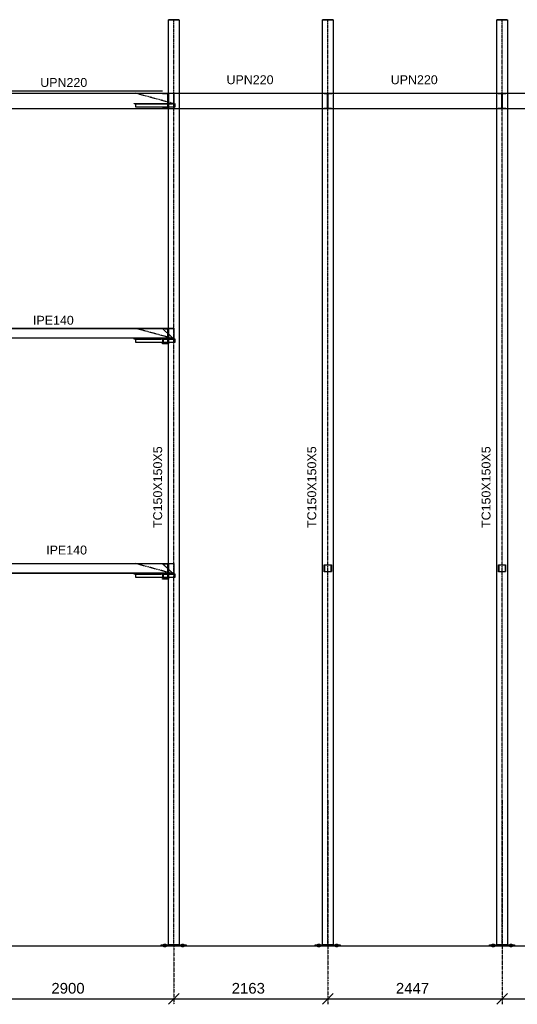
# Model space of a CAD drawing. Header units: millimetres. Extents: x -6159 to 201309, y -25780 to 10326.
# Tile 105 of 128: x 180011 to 180710, y -4183 to -2801. Entities that reach past the tile are written whole.
import ezdxf

# ---------------------------------------------------------------- set-up
doc = ezdxf.new("R2010")
doc.units = ezdxf.units.MM
for name, pattern in [('CENTER', [2, 1.25, -0.25, 0.25, -0.25]), ('DASHED', [0.75, 0.5, -0.25]), ('PHANTOM', [2.5, 1.25, -0.25, 0.25, -0.25, 0.25, -0.25])]:
    doc.linetypes.add(name, pattern=pattern)
for name, color, linetype in [('STRUCAD_01', 4, 'Continuous'), ('STRUCAD_05', 5, 'CENTER'), ('STRUCAD_10', 7, 'DASHED'), ('STRUCAD_15', 7, 'PHANTOM'), ('STRUCADDIM', 7, 'Continuous'), ('STRUCADDTX', 3, 'Continuous'), ('STRUCADSTK', 2, 'Continuous')]:
    doc.layers.add(name, color=color, linetype=linetype)
doc.styles.get("Standard").update_dxf_attribs({"font": 'arial.ttf'})

msp = doc.modelspace()

# ---------------------------------------------------------------- linework, layer by layer
at = {"layer": 'STRUCAD_01', "color": 4, "linetype": 'Continuous'}
for p, q in [((180219.921, -3233.902), (180219.921, -2801.202)), ((180219.921, -2801.202), (180234.921, -2801.202)), ((180220.071, -2800.902), (180234.771, -2800.902)), ((180220.071, -2801.202), (180220.071, -2800.902)), ((180234.771, -2801.202), (180220.071, -2801.202)), ((180234.771, -2800.902), (180234.771, -2801.202)), ((180234.921, -2801.202), (180234.921, -4099.402)), ((180436.221, -4099.402), (180436.221, -2801.202)), ((180436.221, -2801.202), (180451.221, -2801.202)), ((180436.371, -2800.902), (180451.071, -2800.902)), ((180436.371, -2801.202), (180436.371, -2800.902)), ((180451.071, -2801.202), (180436.371, -2801.202)), ((180451.071, -2800.902), (180451.071, -2801.202)), ((180451.221, -2801.202), (180451.221, -4099.402)), ((180680.921, -4099.402), (180680.921, -2801.202)), ((180680.921, -2801.202), (180695.921, -2801.202)), ((180681.071, -2800.902), (180695.771, -2800.902)), ((180681.071, -2801.202), (180681.071, -2800.902)), ((180695.771, -2801.202), (180681.071, -2801.202)), ((180695.771, -2800.902), (180695.771, -2801.202)), ((180695.921, -2801.202), (180695.921, -4099.402)), ((179944.921, -2903.902), (180211.921, -2903.902)), ((180211.921, -2904.842), (180211.921, -2903.902)), ((180211.921, -2903.902), (180219.921, -2903.902)), ((180219.021, -2905.462), (180211.921, -2904.842)), ((180219.021, -2924.342), (180219.021, -2905.462)), ((180219.921, -2903.902), (180219.921, -2925.902)), ((180234.921, -2903.902), (180436.221, -2903.902)), ((180451.221, -2903.902), (180680.921, -2903.902)), ((180695.921, -2903.902), (180943.521, -2903.902)), ((180211.921, -2925.902), (179944.921, -2925.902)), ((180211.921, -2924.962), (180219.021, -2924.342)), ((180211.921, -2925.902), (180211.921, -2924.962)), ((180219.921, -2925.902), (180211.921, -2925.902)), ((180212.281, -2918.702), (180219.021, -2918.702)), ((180219.021, -2919.202), (180212.281, -2919.202)), ((180436.221, -2925.902), (180234.921, -2925.902)), ((180680.921, -2925.902), (180451.221, -2925.902)), ((180943.521, -2925.902), (180695.921, -2925.902)), ((179944.921, -3233.902), (180211.921, -3233.902)), ((180211.921, -3234.592), (179944.921, -3234.592)), ((180211.921, -3234.842), (180211.921, -3233.902)), ((180211.921, -3233.902), (180219.921, -3233.902)), ((180219.021, -3235.462), (180211.921, -3234.842)), ((180219.021, -3254.342), (180219.021, -3235.462)), ((180219.921, -3233.902), (180219.921, -3255.902)), ((179944.921, -3247.212), (180219.021, -3247.212)), ((180219.021, -3247.902), (179944.921, -3247.902)), ((180171.726, -3249.202), (180171.726, -3248.702)), ((180171.726, -3248.702), (180209.621, -3248.702)), ((180209.621, -3249.202), (180171.726, -3249.202)), ((180174.296, -3253.702), (180174.296, -3249.202)), ((180174.296, -3249.202), (180209.621, -3249.202)), ((180212.316, -3253.702), (180174.296, -3253.702)), ((180209.621, -3249.202), (180209.621, -3248.702)), ((180209.621, -3248.702), (180212.616, -3248.702)), ((180212.316, -3249.202), (180209.621, -3249.202)), ((180211.921, -3254.962), (180219.021, -3254.342)), ((180211.921, -3255.902), (180211.921, -3254.962)), ((180219.921, -3255.902), (180211.921, -3255.902)), ((180212.316, -3253.702), (180212.316, -3249.202)), ((180212.616, -3253.702), (180212.316, -3253.702)), ((180212.616, -3248.702), (180219.021, -3248.702)), ((180212.616, -3248.702), (180212.616, -3253.702)), ((180219.021, -3253.702), (180212.616, -3253.702)), ((180219.921, -3248.702), (180221.571, -3248.702)), ((180221.571, -3253.702), (180219.921, -3253.702)), ((180219.921, -3563.902), (180219.921, -3255.902)), ((179944.921, -3563.902), (180211.921, -3563.902)), ((180211.921, -3564.592), (179944.921, -3564.592)), ((180211.921, -3564.842), (180211.921, -3563.902)), ((180211.921, -3563.902), (180219.921, -3563.902)), ((180219.021, -3565.462), (180211.921, -3564.842)), ((180219.921, -3563.902), (180219.921, -3585.902)), ((179944.921, -3577.212), (180219.021, -3577.212)), ((180219.021, -3577.902), (179944.921, -3577.902)), ((180171.726, -3579.202), (180171.726, -3578.702)), ((180171.726, -3578.702), (180209.621, -3578.702)), ((180209.621, -3579.202), (180209.621, -3578.702)), ((180209.621, -3578.702), (180212.616, -3578.702)), ((180212.616, -3578.702), (180219.021, -3578.702)), ((180212.616, -3578.702), (180212.616, -3583.702)), ((180219.021, -3584.342), (180219.021, -3565.462)), ((180219.921, -3578.702), (180221.571, -3578.702)), ((180209.621, -3579.202), (180171.726, -3579.202)), ((180174.296, -3583.702), (180174.296, -3579.202)), ((180174.296, -3579.202), (180209.621, -3579.202)), ((180212.316, -3583.702), (180174.296, -3583.702)), ((180212.316, -3579.202), (180209.621, -3579.202)), ((180211.921, -3584.962), (180219.021, -3584.342)), ((180211.921, -3585.902), (180211.921, -3584.962)), ((180219.921, -3585.902), (180211.921, -3585.902)), ((180212.316, -3583.702), (180212.316, -3579.202)), ((180212.616, -3583.702), (180212.316, -3583.702)), ((180219.021, -3583.702), (180212.616, -3583.702)), ((180221.571, -3583.702), (180219.921, -3583.702)), ((180219.921, -4099.402), (180219.921, -3585.902)), ((182174.726, -4100.902), (178902.691, -4100.902)), ((180209.921, -4100.902), (180209.921, -4099.402)), ((180209.921, -4099.402), (180244.921, -4099.402)), ((180244.921, -4100.902), (180209.921, -4100.902)), ((180213.676, -4098.122), (180214.921, -4098.122)), ((180213.676, -4099.402), (180213.676, -4098.122)), ((180214.921, -4099.402), (180213.676, -4099.402)), ((180213.676, -4100.902), (180214.921, -4100.902)), ((180213.676, -4102.182), (180213.676, -4100.902)), ((180214.921, -4102.182), (180213.676, -4102.182)), ((180214.921, -4098.122), (180216.166, -4098.122)), ((180214.921, -4098.122), (180214.921, -4099.402)), ((180216.166, -4099.402), (180214.921, -4099.402)), ((180214.921, -4100.902), (180216.166, -4100.902)), ((180214.921, -4100.902), (180214.921, -4102.182)), ((180216.166, -4102.182), (180214.921, -4102.182)), ((180216.166, -4098.122), (180216.166, -4099.402)), ((180216.166, -4100.902), (180216.166, -4102.182)), ((180234.921, -4099.402), (180219.921, -4099.402)), ((180238.676, -4098.122), (180239.921, -4098.122)), ((180238.676, -4099.402), (180238.676, -4098.122)), ((180239.921, -4099.402), (180238.676, -4099.402)), ((180238.676, -4100.902), (180239.921, -4100.902)), ((180238.676, -4102.182), (180238.676, -4100.902)), ((180239.921, -4102.182), (180238.676, -4102.182)), ((180239.921, -4098.122), (180241.166, -4098.122)), ((180239.921, -4098.122), (180239.921, -4099.402)), ((180241.166, -4099.402), (180239.921, -4099.402)), ((180239.921, -4100.902), (180241.166, -4100.902)), ((180239.921, -4100.902), (180239.921, -4102.182)), ((180241.166, -4102.182), (180239.921, -4102.182)), ((180241.166, -4098.122), (180241.166, -4099.402)), ((180241.166, -4100.902), (180241.166, -4102.182)), ((180244.921, -4099.402), (180244.921, -4100.902)), ((180426.221, -4100.902), (180426.221, -4099.402)), ((180426.221, -4099.402), (180461.221, -4099.402)), ((180429.976, -4098.122), (180431.221, -4098.122)), ((180429.976, -4099.402), (180429.976, -4098.122)), ((180431.221, -4099.402), (180429.976, -4099.402)), ((180429.976, -4100.902), (180431.221, -4100.902)), ((180429.976, -4102.182), (180429.976, -4100.902)), ((180431.221, -4102.182), (180429.976, -4102.182)), ((180431.221, -4098.122), (180432.466, -4098.122)), ((180431.221, -4098.122), (180431.221, -4099.402)), ((180432.466, -4099.402), (180431.221, -4099.402)), ((180431.221, -4100.902), (180432.466, -4100.902)), ((180431.221, -4100.902), (180431.221, -4102.182)), ((180432.466, -4102.182), (180431.221, -4102.182)), ((180432.466, -4098.122), (180432.466, -4099.402)), ((180432.466, -4100.902), (180432.466, -4102.182)), ((180451.221, -4099.402), (180436.221, -4099.402)), ((180454.976, -4098.122), (180456.221, -4098.122)), ((180454.976, -4099.402), (180454.976, -4098.122)), ((180456.221, -4099.402), (180454.976, -4099.402)), ((180454.976, -4100.902), (180456.221, -4100.902)), ((180454.976, -4102.182), (180454.976, -4100.902)), ((180456.221, -4102.182), (180454.976, -4102.182)), ((180456.221, -4098.122), (180457.466, -4098.122)), ((180456.221, -4098.122), (180456.221, -4099.402)), ((180457.466, -4099.402), (180456.221, -4099.402)), ((180456.221, -4100.902), (180457.466, -4100.902)), ((180456.221, -4100.902), (180456.221, -4102.182)), ((180457.466, -4102.182), (180456.221, -4102.182)), ((180457.466, -4098.122), (180457.466, -4099.402)), ((180457.466, -4100.902), (180457.466, -4102.182)), ((180461.221, -4099.402), (180461.221, -4100.902)), ((180670.921, -4100.902), (180670.921, -4099.402)), ((180670.921, -4099.402), (180705.921, -4099.402)), ((180705.921, -4100.902), (180670.921, -4100.902)), ((180674.676, -4098.122), (180675.921, -4098.122)), ((180674.676, -4099.402), (180674.676, -4098.122)), ((180675.921, -4099.402), (180674.676, -4099.402)), ((180674.676, -4100.902), (180675.921, -4100.902)), ((180674.676, -4102.182), (180674.676, -4100.902)), ((180675.921, -4102.182), (180674.676, -4102.182)), ((180675.921, -4098.122), (180677.166, -4098.122)), ((180675.921, -4098.122), (180675.921, -4099.402)), ((180677.166, -4099.402), (180675.921, -4099.402)), ((180675.921, -4100.902), (180677.166, -4100.902)), ((180675.921, -4100.902), (180675.921, -4102.182)), ((180677.166, -4102.182), (180675.921, -4102.182)), ((180677.166, -4098.122), (180677.166, -4099.402)), ((180677.166, -4100.902), (180677.166, -4102.182)), ((180695.921, -4099.402), (180680.921, -4099.402)), ((180699.676, -4098.122), (180700.921, -4098.122)), ((180699.676, -4099.402), (180699.676, -4098.122)), ((180700.921, -4099.402), (180699.676, -4099.402)), ((180699.676, -4100.902), (180700.921, -4100.902)), ((180699.676, -4102.182), (180699.676, -4100.902)), ((180700.921, -4102.182), (180699.676, -4102.182)), ((180700.921, -4098.122), (180702.166, -4098.122)), ((180700.921, -4098.122), (180700.921, -4099.402)), ((180702.166, -4099.402), (180700.921, -4099.402)), ((180700.921, -4100.902), (180702.166, -4100.902)), ((180700.921, -4100.902), (180700.921, -4102.182)), ((180702.166, -4102.182), (180700.921, -4102.182)), ((180702.166, -4098.122), (180702.166, -4099.402)), ((180702.166, -4100.902), (180702.166, -4102.182)), ((180705.921, -4099.402), (180705.921, -4100.902))]:
    msp.add_line(p, q, dxfattribs=at)
at = {"layer": 'STRUCAD_01', "color": 4, "linetype": 'DASHED'}
msp.add_line((179944.921, -2900.902), (180211.921, -2900.902), dxfattribs=at)
at = {"layer": 'STRUCAD_05', "color": 5, "linetype": 'CENTER'}
for p, q in [((180227.421, -4100.902), (180227.421, -2800.902)), ((180443.721, -4100.902), (180443.721, -2800.902)), ((180688.421, -4100.902), (180688.421, -2800.902)), ((179937.421, -2903.902), (180227.421, -2903.902)), ((180227.421, -2918.702), (180173.156, -2903.902)), ((180227.421, -2903.902), (180443.721, -2903.902)), ((180443.721, -2903.902), (180688.421, -2903.902)), ((180688.421, -2903.902), (180951.021, -2903.902)), ((179937.421, -3233.902), (180227.421, -3233.902)), ((180227.421, -3248.702), (180173.156, -3233.902)), ((180211.116, -3233.902), (180227.421, -3248.702)), ((179937.421, -3563.902), (180227.421, -3563.902)), ((180227.421, -3578.702), (180173.156, -3563.902)), ((180211.116, -3563.902), (180227.421, -3578.702))]:
    msp.add_line(p, q, dxfattribs=at)
at = {"layer": 'STRUCAD_10', "color": 7, "linetype": 'DASHED'}
for p, q in [((180219.921, -2903.902), (180227.421, -2903.902)), ((180227.421, -2903.902), (180227.421, -2925.902)), ((180227.421, -2925.902), (180227.421, -2903.902)), ((180227.421, -2903.902), (180234.921, -2903.902)), ((180436.221, -2903.902), (180438.221, -2903.902)), ((180438.221, -2904.822), (180438.221, -2903.902)), ((180438.221, -2903.902), (180449.221, -2903.902)), ((180443.426, -2904.822), (180438.221, -2904.822)), ((180443.426, -2924.982), (180443.426, -2904.822)), ((180443.721, -2925.902), (180443.721, -2903.902)), ((180443.721, -2903.902), (180443.721, -2925.902)), ((180449.221, -2904.822), (180444.016, -2904.822)), ((180444.016, -2904.822), (180444.016, -2924.982)), ((180449.221, -2903.902), (180451.221, -2903.902)), ((180449.221, -2903.902), (180449.221, -2904.822)), ((180680.921, -2903.902), (180682.921, -2903.902)), ((180682.921, -2904.822), (180682.921, -2903.902)), ((180682.921, -2903.902), (180693.921, -2903.902)), ((180688.126, -2904.822), (180682.921, -2904.822)), ((180688.126, -2924.982), (180688.126, -2904.822)), ((180688.421, -2903.902), (180688.421, -2925.902)), ((180688.421, -2925.902), (180688.421, -2903.902)), ((180693.921, -2904.822), (180688.716, -2904.822)), ((180688.716, -2904.822), (180688.716, -2924.982)), ((180693.921, -2903.902), (180695.921, -2903.902)), ((180693.921, -2903.902), (180693.921, -2904.822)), ((180171.726, -2919.202), (180171.726, -2918.702)), ((180171.726, -2918.702), (180212.281, -2918.702)), ((180212.281, -2919.202), (180171.726, -2919.202)), ((180174.296, -2923.702), (180174.296, -2919.202)), ((180174.296, -2919.202), (180225.991, -2919.202)), ((180228.566, -2923.702), (180174.296, -2923.702)), ((180219.021, -2918.702), (180225.991, -2918.702)), ((180225.991, -2919.202), (180219.021, -2919.202)), ((180227.421, -2925.902), (180219.921, -2925.902)), ((180225.991, -2919.202), (180225.991, -2918.702)), ((180225.991, -2918.702), (180228.851, -2918.702)), ((180228.566, -2919.202), (180225.991, -2919.202)), ((180234.921, -2925.902), (180227.421, -2925.902)), ((180228.566, -2923.702), (180228.566, -2919.202)), ((180228.851, -2923.702), (180228.566, -2923.702)), ((180228.851, -2918.702), (180228.851, -2923.702)), ((180438.221, -2925.902), (180436.221, -2925.902)), ((180438.221, -2925.902), (180438.221, -2924.982)), ((180438.221, -2924.982), (180443.426, -2924.982)), ((180449.221, -2925.902), (180438.221, -2925.902)), ((180444.016, -2924.982), (180449.221, -2924.982)), ((180449.221, -2924.982), (180449.221, -2925.902)), ((180451.221, -2925.902), (180449.221, -2925.902)), ((180682.921, -2925.902), (180680.921, -2925.902)), ((180682.921, -2925.902), (180682.921, -2924.982)), ((180682.921, -2924.982), (180688.126, -2924.982)), ((180693.921, -2925.902), (180682.921, -2925.902)), ((180688.716, -2924.982), (180693.921, -2924.982)), ((180693.921, -2924.982), (180693.921, -2925.902)), ((180695.921, -2925.902), (180693.921, -2925.902)), ((180227.421, -3234.592), (180211.921, -3234.592)), ((180219.921, -3233.902), (180227.421, -3233.902)), ((180227.421, -3233.902), (180227.421, -3234.592)), ((180227.421, -3234.592), (180227.421, -3247.212)), ((180225.991, -3249.202), (180212.316, -3249.202)), ((180212.316, -3249.202), (180225.991, -3249.202)), ((180219.021, -3247.212), (180227.421, -3247.212)), ((180227.421, -3247.902), (180219.021, -3247.902)), ((180219.021, -3248.702), (180219.921, -3248.702)), ((180219.921, -3253.702), (180219.021, -3253.702)), ((180221.571, -3248.702), (180228.921, -3248.702)), ((180228.921, -3253.702), (180221.571, -3253.702)), ((180225.991, -3249.202), (180225.991, -3248.702)), ((180228.566, -3249.202), (180225.991, -3249.202)), ((180227.421, -3247.212), (180227.421, -3247.902)), ((180228.566, -3253.702), (180228.566, -3249.202)), ((180228.851, -3248.702), (180228.851, -3253.702)), ((180228.921, -3248.702), (180228.921, -3253.702)), ((180227.421, -3564.592), (180211.921, -3564.592)), ((180219.921, -3563.902), (180227.421, -3563.902)), ((180227.421, -3563.902), (180227.421, -3564.592)), ((180227.421, -3564.592), (180227.421, -3577.212)), ((180219.021, -3577.212), (180227.421, -3577.212)), ((180227.421, -3577.902), (180219.021, -3577.902)), ((180219.021, -3578.702), (180219.921, -3578.702)), ((180221.571, -3578.702), (180228.921, -3578.702)), ((180225.991, -3579.202), (180225.991, -3578.702)), ((180227.421, -3577.212), (180227.421, -3577.902)), ((180228.851, -3578.702), (180228.851, -3583.702)), ((180228.921, -3578.702), (180228.921, -3583.702)), ((180438.721, -3575.902), (180438.721, -3565.902)), ((180438.721, -3565.902), (180448.721, -3565.902)), ((180448.721, -3575.902), (180438.721, -3575.902)), ((180448.321, -3566.302), (180439.121, -3566.302)), ((180439.121, -3566.302), (180439.121, -3575.502)), ((180439.121, -3575.502), (180448.321, -3575.502)), ((180448.721, -3565.902), (180448.321, -3566.302)), ((180448.321, -3566.302), (180448.721, -3565.902)), ((180448.321, -3575.502), (180448.321, -3566.302)), ((180448.721, -3565.902), (180448.721, -3575.902)), ((180683.421, -3575.902), (180683.421, -3565.902)), ((180683.421, -3565.902), (180693.421, -3565.902)), ((180693.421, -3575.902), (180683.421, -3575.902)), ((180693.021, -3566.302), (180683.821, -3566.302)), ((180683.821, -3566.302), (180683.821, -3575.502)), ((180683.821, -3575.502), (180693.021, -3575.502)), ((180693.421, -3565.902), (180693.021, -3566.302)), ((180693.021, -3566.302), (180693.421, -3565.902)), ((180693.021, -3575.502), (180693.021, -3566.302)), ((180693.421, -3565.902), (180693.421, -3575.902)), ((180225.991, -3579.202), (180212.316, -3579.202)), ((180212.316, -3579.202), (180225.991, -3579.202)), ((180219.921, -3583.702), (180219.021, -3583.702)), ((180228.921, -3583.702), (180221.571, -3583.702)), ((180228.566, -3579.202), (180225.991, -3579.202)), ((180228.566, -3583.702), (180228.566, -3579.202))]:
    msp.add_line(p, q, dxfattribs=at)
at = {"layer": 'STRUCAD_15', "color": 7, "linetype": 'PHANTOM'}
for p, q in [((180443.721, -3896.102), (180443.721, -4182.647)), ((180443.721, -3896.102), (180443.721, -4182.647)), ((180688.421, -3896.102), (180688.421, -4182.647)), ((180688.421, -3896.102), (180688.421, -4182.647)), ((180227.421, -4100.902), (180227.421, -4182.647)), ((180227.421, -4100.902), (180227.421, -4182.647))]:
    msp.add_line(p, q, dxfattribs=at)
at = {"layer": 'STRUCADDIM', "color": 7, "linetype": 'Continuous'}
for p, q in [((180219.921, -4182.647), (180234.921, -4167.647)), ((180219.921, -4182.647), (180234.921, -4167.647)), ((180436.221, -4182.647), (180451.221, -4167.647)), ((180436.221, -4182.647), (180451.221, -4167.647)), ((180680.921, -4182.647), (180695.921, -4167.647)), ((180680.921, -4182.647), (180695.921, -4167.647)), ((179937.421, -4175.147), (180227.421, -4175.147)), ((180227.421, -4175.147), (180443.721, -4175.147)), ((180443.721, -4175.147), (180688.421, -4175.147)), ((180688.421, -4175.147), (180951.021, -4175.147))]:
    msp.add_line(p, q, dxfattribs=at)

# ---------------------------------------------------------------- texts
at = {"layer": 'STRUCADDTX', "color": 7}
for s, p in [('2900', (180055.701, -4167.647)), ('2163', (180308.851, -4167.647)), ('2447', (180539.351, -4167.647))]:
    msp.add_text(s, height=15, dxfattribs=at).set_placement(p)
at = {"layer": 'STRUCADSTK', "color": 2}
for s, p in [('UPN220', (180040.041, -2895.247)), ('UPN220', (180301.586, -2891.402)), ('UPN220', (180532.086, -2891.402)), ('IPE140', (180029.851, -3228.982)), ('IPE140', (180048.436, -3551.402))]:
    msp.add_text(s, height=12.5, dxfattribs=at).set_placement(p)
for p in [(180211.171, -3514.182), (180427.471, -3514.182), (180672.171, -3514.182)]:
    msp.add_text('TC150X150X5', height=12.5, rotation=90, dxfattribs=at).set_placement(p)

doc.saveas('drawing.dxf')
